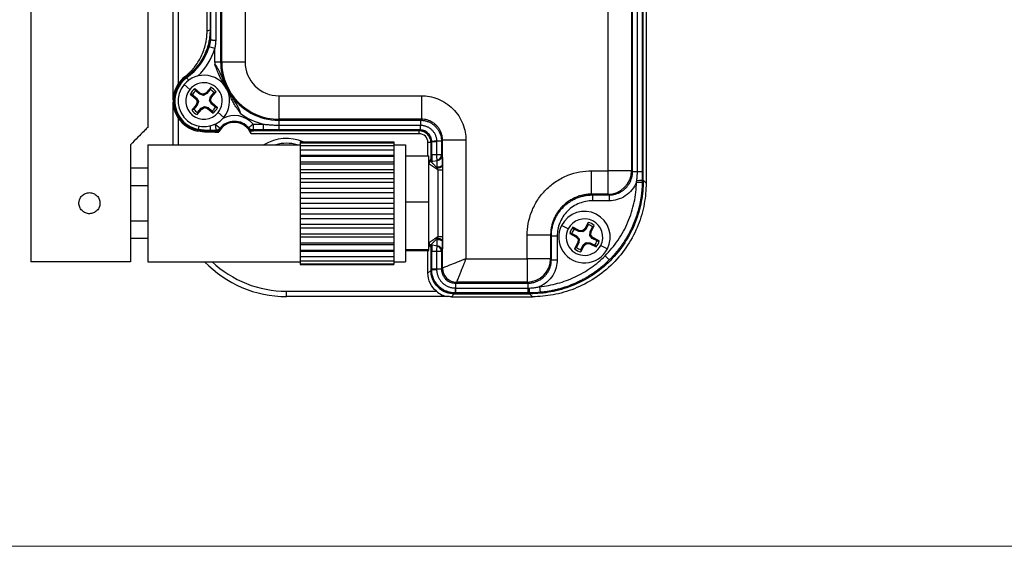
# Model space of a CAD drawing. Header units: millimetres. Extents: x 0 to 415, y 0 to 292.
# Tile 8 of 11: x 246 to 330, y 5 to 50. Entities that reach past the tile are written whole.
import ezdxf

# ---------------------------------------------------------------- set-up
doc = ezdxf.new("R2010")
doc.units = ezdxf.units.MM

msp = doc.modelspace()

# ---------------------------------------------------------------- linework, layer by layer
at = {"color": 7, "linetype": 'Continuous', "lineweight": 25}
for p, q in [((258.686, 43.159), (258.686, 72.066)), ((259.136, 72.066), (259.136, 44.534)), ((262.751, 61.713), (262.751, 46.39)), ((262.839, 46.39), (262.839, 61.713)), ((264.838, 61.713), (264.838, 46.39)), ((299.098, 61.467), (299.098, 36.038)), ((298.845, 36.219), (298.845, 61.215)), ((261.593, 49.058), (261.593, 59.274)), ((261.846, 59.088), (261.846, 48.275)), ((261.917, 48.269), (261.917, 59.433)), ((262.334, 59.441), (262.334, 48.223)), ((295.853, 37.097), (295.853, 58.916)), ((297.852, 58.916), (297.852, 37.097)), ((297.94, 37.031), (297.94, 58.982)), ((298.357, 37.031), (298.357, 58.982)), ((298.774, 58.982), (298.774, 37.031)), ((246.543, 54.328), (246.543, 29.328)), ((256.543, 54.328), (256.543, 40.828)), ((262.251, 47.549), (261.774, 47.697)), ((262.251, 46.39), (262.251, 47.549)), ((262.751, 46.39), (262.251, 46.39)), ((262.751, 46.39), (262.839, 46.39)), ((264.838, 46.39), (262.839, 46.39)), ((260.121, 44.059), (259.628, 44.467)), ((261.006, 43.716), (260.539, 44.102)), ((260.962, 43.635), (260.61, 43.927)), ((261.513, 43.764), (261.269, 43.635)), ((261.899, 44.231), (261.513, 43.764)), ((261.571, 43.693), (261.513, 43.764)), ((261.862, 44.046), (261.571, 43.693)), ((261.893, 43.427), (262.185, 43.779)), ((261.974, 43.383), (262.36, 43.85)), ((263.231, 44.299), (263.219, 44.317)), ((263.438, 43.897), (263.429, 43.916)), ((258.773, 43.066), (258.685, 43.066)), ((258.686, 39.328), (258.686, 42.972)), ((260.158, 43.641), (260.625, 43.255)), ((260.343, 43.605), (260.696, 43.313)), ((260.696, 43.313), (260.625, 43.255)), ((260.625, 43.255), (260.754, 43.011)), ((260.754, 43.011), (260.673, 42.748)), ((260.696, 43.313), (260.851, 43.021)), ((260.851, 43.021), (260.754, 43.011)), ((260.851, 43.021), (260.754, 42.704)), ((260.962, 43.635), (261.006, 43.716)), ((261.279, 43.538), (260.962, 43.635)), ((261.269, 43.635), (261.006, 43.716)), ((261.279, 43.538), (261.269, 43.635)), ((261.571, 43.693), (261.279, 43.538)), ((261.796, 43.11), (261.893, 43.427)), ((261.796, 43.11), (261.893, 43.12)), ((261.951, 42.818), (261.796, 43.11)), ((261.893, 43.427), (261.974, 43.383)), ((261.893, 43.12), (261.974, 43.383)), ((262.022, 42.876), (261.893, 43.12)), ((267.721, 43.507), (279.908, 43.507)), ((267.721, 43.507), (267.721, 41.508)), ((279.908, 43.507), (279.908, 41.508)), ((260.673, 42.748), (260.287, 42.281)), ((260.754, 42.704), (260.462, 42.352)), ((260.754, 42.704), (260.673, 42.748)), ((260.748, 41.9), (261.134, 42.367)), ((260.784, 42.085), (261.076, 42.438)), ((261.076, 42.438), (261.368, 42.593)), ((261.076, 42.438), (261.134, 42.367)), ((261.134, 42.367), (261.378, 42.496)), ((261.368, 42.593), (261.378, 42.496)), ((261.368, 42.593), (261.685, 42.496)), ((261.378, 42.496), (261.641, 42.415)), ((261.685, 42.496), (261.641, 42.415)), ((261.641, 42.415), (262.108, 42.029)), ((261.685, 42.496), (262.037, 42.204)), ((261.951, 42.818), (262.022, 42.876)), ((262.304, 42.526), (261.951, 42.818)), ((262.489, 42.49), (262.022, 42.876)), ((262.526, 42.072), (263.019, 41.664)), ((259.136, 41.597), (259.136, 39.328)), ((279.908, 41.508), (267.721, 41.508)), ((267.721, 41.42), (267.721, 41.508)), ((267.721, 41.42), (279.82, 41.42)), ((267.721, 41.42), (267.721, 41.003)), ((279.82, 41.42), (279.908, 41.508)), ((279.82, 41.42), (279.82, 41.003)), ((260.807, 40.482), (260.823, 40.565)), ((260.823, 40.565), (260.837, 40.634)), ((260.892, 40.908), (260.837, 40.634)), ((261.846, 40.929), (261.846, 40.548)), ((261.846, 40.548), (261.846, 40.478)), ((262.129, 41.052), (262.314, 41.058)), ((262.274, 40.402), (262.271, 40.486)), ((262.314, 41.058), (262.384, 41.138)), ((262.532, 40.496), (262.601, 40.611)), ((265.234, 40.653), (265.321, 40.516)), ((265.321, 40.516), (265.55, 40.516)), ((265.527, 41.086), (266.387, 41.086)), ((266.387, 40.586), (265.527, 40.586)), ((279.715, 40.515), (265.571, 40.515)), ((266.387, 41.086), (266.387, 40.586)), ((267.721, 41.003), (279.786, 41.003)), ((267.721, 41.003), (267.721, 40.586)), ((279.786, 40.586), (267.721, 40.586)), ((279.714, 40.262), (279.714, 40.515)), ((279.715, 40.515), (279.786, 40.586)), ((279.786, 41.003), (279.786, 40.586)), ((279.714, 40.262), (265.348, 40.262)), ((269.543, 39.578), (269.543, 39.498)), ((269.543, 39.578), (277.543, 39.578)), ((277.543, 39.578), (277.543, 39.498)), ((280.785, 39.587), (280.714, 39.516)), ((281.202, 39.587), (280.785, 39.587)), ((280.785, 38.464), (280.785, 39.587)), ((281.619, 39.621), (281.202, 39.621)), ((281.202, 39.587), (281.202, 38.464)), ((281.706, 39.709), (281.619, 39.621)), ((281.619, 39.621), (281.619, 38.464)), ((283.705, 39.709), (281.706, 39.709)), ((281.706, 37.633), (281.706, 39.709)), ((283.705, 39.709), (283.705, 29.581)), ((255.043, 39.328), (255.043, 29.328)), ((256.543, 39.328), (256.543, 29.328)), ((256.543, 39.328), (269.543, 39.328)), ((269.543, 39.498), (269.543, 39.262)), ((269.543, 39.498), (277.543, 39.498)), ((269.543, 39.262), (269.543, 38.875)), ((269.543, 39.262), (277.543, 39.262)), ((269.543, 38.875), (277.543, 38.875)), ((269.543, 38.875), (269.543, 38.424)), ((277.543, 39.498), (277.543, 39.262)), ((277.543, 39.328), (278.543, 39.328)), ((277.543, 39.262), (277.543, 38.875)), ((277.543, 38.875), (277.543, 38.424)), ((278.543, 39.328), (278.543, 29.328)), ((280.46, 38.379), (280.46, 39.516)), ((280.714, 39.516), (280.46, 39.516)), ((280.714, 39.516), (280.714, 38.12)), ((280.714, 39.516), (280.714, 37.895)), ((269.543, 38.424), (277.543, 38.424)), ((269.543, 38.424), (269.543, 38.35)), ((269.543, 38.35), (269.543, 37.864)), ((269.543, 38.35), (277.543, 38.35)), ((269.543, 37.864), (277.543, 37.864)), ((269.543, 37.864), (269.543, 37.703)), ((277.543, 38.424), (277.543, 38.35)), ((277.543, 38.35), (277.543, 37.864)), ((277.543, 37.864), (277.543, 37.703)), ((278.543, 38.379), (280.543, 38.379)), ((280.543, 34.432), (280.543, 38.379)), ((280.709, 37.894), (281.246, 37.989)), ((281.202, 38.464), (280.785, 38.464)), ((281.619, 38.464), (281.202, 38.464)), ((281.375, 38.03), (281.248, 37.989)), ((281.355, 38.021), (281.365, 38.025)), ((281.619, 38.464), (281.659, 38.481)), ((256.543, 37.328), (255.043, 37.328)), ((269.543, 37.703), (269.543, 37.196)), ((269.543, 37.703), (277.543, 37.703)), ((269.543, 37.196), (277.543, 37.196)), ((269.543, 37.196), (269.543, 36.953)), ((277.543, 37.703), (277.543, 37.196)), ((277.543, 37.196), (277.543, 36.953)), ((280.544, 30.96), (280.544, 37.697)), ((281.323, 37.173), (281.712, 37.173)), ((281.323, 31.483), (281.323, 37.173)), ((281.712, 37.173), (281.712, 31.483)), ((294.44, 37.097), (295.853, 37.097)), ((294.44, 35.098), (294.44, 37.097)), ((295.853, 35.098), (295.853, 37.097)), ((297.852, 37.097), (295.853, 37.097)), ((297.852, 37.097), (297.94, 37.031)), ((297.94, 37.031), (298.357, 37.031)), ((269.543, 36.953), (269.543, 36.441)), ((269.543, 36.953), (277.543, 36.953)), ((269.543, 36.441), (277.543, 36.441)), ((269.543, 36.441), (269.543, 36.124)), ((277.543, 36.953), (277.543, 36.441)), ((277.543, 36.441), (277.543, 36.124)), ((298.774, 36.29), (298.845, 36.219)), ((298.845, 36.291), (299.098, 36.038)), ((255.043, 35.828), (256.543, 35.828)), ((269.543, 36.124), (269.543, 35.622)), ((269.543, 36.124), (277.543, 36.124)), ((269.543, 35.622), (269.543, 35.24)), ((269.543, 35.622), (277.543, 35.622)), ((277.543, 36.124), (277.543, 35.622)), ((277.543, 35.622), (277.543, 35.24)), ((298.273, 36.134), (298.773, 36.125)), ((269.543, 35.24), (277.543, 35.24)), ((269.543, 35.24), (269.543, 34.764)), ((269.543, 34.764), (277.543, 34.764)), ((269.543, 34.764), (269.543, 34.328)), ((277.543, 35.24), (277.543, 34.764)), ((277.543, 34.764), (277.543, 34.328)), ((295.853, 35.098), (294.44, 35.098)), ((294.44, 35.098), (294.505, 35.032)), ((294.505, 35.032), (295.94, 35.032)), ((294.505, 35.032), (294.505, 34.533)), ((295.94, 34.533), (294.505, 34.533)), ((295.94, 35.032), (295.853, 35.098)), ((295.94, 35.032), (295.94, 34.533)), ((269.543, 34.328), (277.543, 34.328)), ((269.543, 34.328), (269.543, 33.892)), ((269.543, 33.892), (277.543, 33.892)), ((269.543, 33.892), (269.543, 33.417)), ((277.543, 34.328), (277.543, 33.892)), ((277.543, 33.892), (277.543, 33.417)), ((278.543, 34.432), (280.543, 34.432)), ((280.543, 30.381), (280.543, 34.432)), ((255.043, 32.828), (256.543, 32.828)), ((269.543, 33.417), (269.543, 33.034)), ((269.543, 33.417), (277.543, 33.417)), ((269.543, 33.034), (277.543, 33.034)), ((269.543, 33.034), (269.543, 32.533)), ((277.543, 33.417), (277.543, 33.034)), ((277.543, 33.034), (277.543, 32.533)), ((269.543, 32.533), (277.543, 32.533)), ((269.543, 32.533), (269.543, 32.215)), ((269.543, 32.215), (277.543, 32.215)), ((269.543, 32.215), (269.543, 31.703)), ((277.543, 32.533), (277.543, 32.215)), ((277.543, 32.215), (277.543, 31.703)), ((292.444, 32.138), (291.874, 32.43)), ((293.382, 31.993), (292.843, 32.269)), ((293.357, 31.905), (292.95, 32.114)), ((293.357, 31.905), (293.382, 31.993)), ((293.657, 31.971), (293.382, 31.993)), ((293.867, 32.15), (293.657, 31.971)), ((293.687, 31.878), (293.657, 31.971)), ((293.939, 32.093), (293.687, 31.878)), ((294.143, 32.689), (293.867, 32.15)), ((293.939, 32.093), (293.867, 32.15)), ((294.148, 32.5), (293.939, 32.093)), ((294.311, 31.902), (294.52, 32.309)), ((294.399, 31.877), (294.675, 32.416)), ((255.043, 31.328), (256.543, 31.328)), ((269.543, 31.703), (269.543, 31.46)), ((269.543, 31.703), (277.543, 31.703)), ((269.543, 31.46), (277.543, 31.46)), ((269.543, 31.46), (269.543, 30.954)), ((277.543, 31.703), (277.543, 31.46)), ((277.543, 31.46), (277.543, 30.954)), ((281.323, 31.483), (281.712, 31.483)), ((288.942, 29.581), (288.942, 31.599)), ((290.941, 31.599), (288.942, 31.599)), ((290.941, 31.599), (290.941, 29.581)), ((291.007, 31.534), (290.941, 31.599)), ((291.007, 29.494), (291.007, 31.534)), ((291.007, 31.534), (291.506, 31.534)), ((291.506, 31.534), (291.506, 29.494)), ((292.57, 31.737), (293.109, 31.461)), ((292.759, 31.742), (293.166, 31.533)), ((293.166, 31.533), (293.109, 31.461)), ((293.109, 31.461), (293.288, 31.251)), ((293.166, 31.533), (293.381, 31.281)), ((293.288, 31.251), (293.266, 30.976)), ((293.381, 31.281), (293.288, 31.251)), ((293.381, 31.281), (293.354, 30.951)), ((293.687, 31.878), (293.357, 31.905)), ((294.284, 31.572), (294.311, 31.902)), ((294.284, 31.572), (294.377, 31.602)), ((294.499, 31.32), (294.284, 31.572)), ((294.311, 31.902), (294.399, 31.877)), ((294.377, 31.602), (294.399, 31.877)), ((294.556, 31.392), (294.377, 31.602)), ((294.499, 31.32), (294.556, 31.392)), ((294.906, 31.111), (294.499, 31.32)), ((295.095, 31.116), (294.556, 31.392)), ((269.543, 30.954), (277.543, 30.954)), ((269.543, 30.954), (269.543, 30.793)), ((269.543, 30.793), (277.543, 30.793)), ((269.543, 30.793), (269.543, 30.307)), ((269.543, 30.307), (277.543, 30.307)), ((269.543, 30.307), (269.543, 30.232)), ((277.543, 30.954), (277.543, 30.793)), ((277.543, 30.793), (277.543, 30.307)), ((277.543, 30.307), (277.543, 30.232)), ((278.543, 30.381), (280.543, 30.381)), ((280.543, 30.277), (280.543, 30.381)), ((281.246, 30.668), (280.709, 30.763)), ((280.714, 30.762), (280.714, 28.588)), ((280.714, 30.538), (280.714, 28.589)), ((281.248, 30.668), (281.375, 30.627)), ((281.706, 28.781), (281.706, 31.024)), ((293.266, 30.976), (292.99, 30.437)), ((293.354, 30.951), (293.145, 30.544)), ((293.354, 30.951), (293.266, 30.976)), ((293.517, 30.353), (293.726, 30.76)), ((293.522, 30.164), (293.798, 30.703)), ((293.726, 30.76), (293.978, 30.975)), ((293.726, 30.76), (293.798, 30.703)), ((293.798, 30.703), (294.008, 30.882)), ((293.978, 30.975), (294.008, 30.882)), ((293.978, 30.975), (294.308, 30.948)), ((294.008, 30.882), (294.283, 30.86)), ((294.308, 30.948), (294.283, 30.86)), ((294.283, 30.86), (294.822, 30.584)), ((294.308, 30.948), (294.715, 30.739)), ((295.221, 30.715), (295.79, 30.423)), ((269.543, 30.232), (277.543, 30.232)), ((269.543, 30.232), (269.543, 29.782)), ((269.543, 29.782), (277.543, 29.782)), ((269.543, 29.782), (269.543, 29.395)), ((277.543, 30.232), (277.543, 29.782)), ((277.543, 29.782), (277.543, 29.395)), ((278.543, 30.277), (280.543, 30.277)), ((280.46, 28.335), (280.46, 30.277)), ((281.202, 30.193), (280.785, 30.193)), ((280.785, 28.693), (280.785, 30.193)), ((281.619, 30.193), (281.202, 30.193)), ((281.202, 30.193), (281.202, 28.693)), ((281.619, 30.193), (281.619, 28.693)), ((281.659, 30.176), (281.619, 30.193)), ((283.705, 29.581), (288.942, 29.581)), ((288.942, 29.581), (288.942, 27.582)), ((290.941, 29.581), (288.942, 29.581)), ((290.941, 29.581), (291.007, 29.494)), ((291.007, 29.494), (291.506, 29.494)), ((295.954, 29.48), (295.601, 29.833)), ((255.043, 29.328), (246.543, 29.328)), ((256.543, 29.328), (269.543, 29.328)), ((269.543, 29.395), (277.543, 29.395)), ((269.543, 29.395), (269.543, 29.158)), ((269.543, 29.158), (277.543, 29.158)), ((269.543, 29.158), (269.543, 29.078)), ((269.543, 29.078), (277.543, 29.078)), ((277.543, 29.395), (277.543, 29.158)), ((277.543, 29.328), (278.543, 29.328)), ((277.543, 29.158), (277.543, 29.078)), ((280.714, 28.588), (280.785, 28.659)), ((281.202, 28.693), (280.785, 28.693)), ((281.619, 28.693), (281.202, 28.693)), ((281.619, 28.693), (281.706, 28.781)), ((280.46, 28.335), (280.714, 28.589)), ((282.906, 27.582), (282.818, 27.494)), ((282.818, 27.494), (289.008, 27.494)), ((282.818, 27.494), (282.818, 27.077)), ((282.818, 27.077), (289.008, 27.077)), ((288.942, 27.582), (282.906, 27.582)), ((289.008, 27.494), (288.942, 27.582)), ((289.008, 27.494), (289.008, 27.077)), ((289.008, 27.077), (289.008, 26.66)), ((290, 27.2), (290.047, 26.702)), ((268.374, 26.799), (281.179, 26.799)), ((268.374, 26.349), (268.374, 26.799)), ((282.123, 26.349), (268.374, 26.349)), ((282.712, 26.589), (282.459, 26.336)), ((282.459, 26.336), (289.396, 26.336)), ((282.784, 26.66), (282.713, 26.589)), ((282.713, 26.589), (289.215, 26.589)), ((289.008, 26.66), (282.818, 26.66)), ((289.396, 26.336), (289.143, 26.589)), ((289.215, 26.589), (289.144, 26.66))]:
    msp.add_line(p, q, dxfattribs=at)
at = {"color": 7, "linetype": 'Continuous', "lineweight": 18}
msp.add_line((5, 5), (415, 5), dxfattribs=at)
at = {"color": 7, "linetype": 'Continuous', "lineweight": 25, "flags": 128}
for points in [[(261.846, 48.275), (261.886, 48.272), (261.917, 48.269)], [(259.81, 45.118), (259.833, 45.086), (259.852, 45.061)], [(280.544, 37.681), (280.543, 37.679), (280.543, 37.661)], [(281.245, 37.418), (281.335, 37.425), (281.421, 37.44), (281.499, 37.461), (281.568, 37.488), (281.625, 37.52), (281.668, 37.556), (281.695, 37.594), (281.706, 37.633)], [(298.357, 37.031), (298.44, 37.031), (298.517, 37.031), (298.588, 37.031), (298.65, 37.031), (298.701, 37.031), (298.739, 37.031), (298.763, 37.031), (298.774, 37.031)], [(281.245, 31.239), (281.335, 31.231), (281.421, 31.217), (281.499, 31.195), (281.568, 31.169), (281.625, 31.137), (281.668, 31.101), (281.695, 31.063), (281.706, 31.024)], [(280.543, 30.996), (280.543, 30.979), (280.544, 30.976)], [(282.818, 27.077), (282.818, 26.994), (282.818, 26.917), (282.818, 26.846), (282.818, 26.784), (282.818, 26.733), (282.818, 26.695), (282.818, 26.671), (282.818, 26.66)]]:
    msp.add_lwpolyline(points, dxfattribs=at)
at = {"color": 7, "linetype": 'Continuous', "lineweight": 25}
for centre, radius, start, end in [((256.934, 49.208), 5, 305.11581, 349.2504), ((256.934, 49.208), 5.071, 305.12482, 342.66719), ((256.934, 49.208), 5.57, 314.0416, 342.66719), ((267.721, 46.39), 5.47, 179.99998, 181.97156), ((267.721, 46.39), 4.97, 179.99998, 202.53545), ((267.721, 46.39), 4.882, 179.99998, 269.99998), ((267.721, 46.39), 2.884, 179.99998, 269.99998), ((261.323, 43.066), 2.55, 126.37138, 180), ((261.323, 43.066), 2.55, 126.39785, 258.6922), ((261.323, 43.066), 2.479, 126.4159, 258.6922), ((261.323, 43.066), 2.635, 128.29571, 146.12006), ((261.323, 43.066), 2.2, 320.42438, 140.42438), ((261.323, 43.066), 1.56, 320.42438, 140.42438), ((261.323, 43.066), 2.2, 140.42438, 320.42438), ((261.323, 43.066), 1.56, 140.42438, 320.42438), ((261.323, 43.066), 1.3, 127.12784, 153.72092), ((261.323, 43.066), 1.119, 129.65625, 151.1925), ((261.323, 43.066), 1.119, 39.65625, 61.1925), ((261.323, 43.066), 1.3, 37.12784, 63.72092), ((264.027, 44.851), 0.968, 202.17101, 213.43671), ((264.338, 44.252), 0.968, 201.48167, 212.74736), ((261.323, 43.066), 2.55, 180, 258.69231), ((267.721, 46.39), 4.97, 212.38293, 269.99998), ((261.323, 43.066), 1.3, 217.12784, 243.72092), ((261.323, 43.066), 1.119, 219.65625, 241.1925), ((261.323, 43.066), 1.119, 309.65625, 331.1925), ((261.323, 43.066), 1.3, 307.12784, 333.72092), ((261.323, 43.066), 2.635, 213.87994, 258.69231), ((263.932, 39.726), 1.513, 20.73732, 152.98057), ((263.932, 39.726), 1.585, 38.21183, 142.80139), ((263.932, 39.726), 1.596, 40.45817, 140.52674), ((263.932, 39.726), 2.096, 40.45817, 118.34822), ((267.721, 46.39), 5.47, 232.94682, 255.88247), ((267.849, 43.784), 6.252, 211.72685, 212.62201), ((279.714, 39.516), 1, 0, 90), ((251.934, 41.556), 27.892, 358.00731, 358.86406), ((268.385, 36.051), 3.804, 67.98471, 120.52968), ((279.714, 39.516), 0.746, 0, 90), ((281.755, 11.736), 27.891, 91.13588, 91.99266), ((268.385, 36.051), 3.4, 74.52638, 105.47362), ((280.744, 37.697), 0.2, 100.00035, 179.99998), ((304.464, 38.443), 23.679, 179.94945, 181.29359), ((285.887, 38.358), 4.686, 178.70197, 184.58268), ((281.172, 38.461), 0.497, 279.5715, 359.11709), ((281.119, 38.463), 0.5, 295.78802, 0.04207), ((281.159, 38.481), 0.5, 294.37907, 0.04098), ((281.316, 37.843), 0.508, 261.40075, 320.45416), ((295.851, 37.099), 2.001, 270.0689, 359.94633), ((298.403, 44.609), 8.327, 269.27971, 272.55362), ((293.832, 31.427), 2.2, 332.87353, 152.87353), ((293.832, 31.427), 1.56, 332.87353, 152.87353), ((293.832, 31.427), 2.2, 152.87353, 332.87353), ((293.832, 31.427), 1.56, 152.87353, 332.87353), ((293.832, 31.427), 1.3, 139.57699, 166.17007), ((293.832, 31.427), 1.119, 142.1054, 163.64166), ((293.832, 31.427), 1.3, 49.57699, 76.17007), ((293.832, 31.427), 1.119, 52.1054, 73.64166), ((281.316, 30.814), 0.508, 39.54579, 98.5992), ((280.744, 30.96), 0.2, 179.99998, 259.9996), ((304.464, 30.214), 23.679, 178.70626, 180.05051), ((286.878, 30.271), 5.676, 175.92966, 180.78431), ((281.159, 30.176), 0.5, 359.95343, 80.00707), ((281.172, 30.196), 0.497, 0.88286, 80.42845), ((281.119, 30.193), 0.5, 359.95785, 64.3996), ((293.832, 31.427), 1.3, 229.57699, 256.17007), ((293.832, 31.427), 1.119, 232.1054, 253.64166), ((293.832, 31.427), 1.119, 322.1054, 343.64166), ((293.832, 31.427), 1.3, 319.57699, 346.17007), ((288.94, 29.583), 2.001, 270.05362, 359.93106), ((268.374, 36.038), 9.688, 223.82892, 270), ((268.374, 36.038), 9.238, 226.57235, 270), ((281.119, 56.827), 28.169, 269.32015, 270.16847), ((282.907, 28.783), 1.201, 180.08167, 269.91828), ((310.951, 26.995), 28.169, 179.83148, 180.6798), ((277.977, 26.996), 11.171, 358.27908, 0.42825)]:
    msp.add_arc(centre, radius, start, end, dxfattribs=at)
for points, knots in [([(259.691, 45.133), (259.749, 45.181), (259.866, 45.275), (260.032, 45.427), (260.192, 45.585), (260.344, 45.75), (260.562, 46.009), (260.826, 46.377), (261.1, 46.87), (261.318, 47.391), (261.458, 47.873), (261.54, 48.305), (261.585, 48.68), (261.59, 48.932), (261.593, 49.058)], [0, 0, 0, 0, 0.04994, 0.099755, 0.149549, 0.19942, 0.249472, 0.374369, 0.499621, 0.624131, 0.748997, 0.832667, 0.916175, 1, 1, 1, 1]), ([(261.847, 49.145), (261.846, 49.08), (261.845, 48.949), (261.833, 48.753), (261.814, 48.559), (261.787, 48.365), (261.752, 48.171), (261.683, 47.854), (261.551, 47.418), (261.318, 46.883), (261.024, 46.377), (260.711, 45.96), (260.404, 45.625), (260.12, 45.357), (259.914, 45.198), (259.811, 45.119)], [0, 0, 0, 0, 0.041959, 0.083809, 0.125615, 0.16744, 0.20935, 0.251409, 0.375718, 0.500378, 0.625126, 0.750224, 0.833489, 0.916578, 1, 1, 1, 1]), ([(262.334, 48.223), (262.312, 48.225), (262.257, 48.23), (262.174, 48.239), (262.098, 48.246), (262.028, 48.254), (261.97, 48.261), (261.928, 48.266), (261.921, 48.268), (261.917, 48.269)], [0, 0, 0, 0, 0.099553, 0.249333, 0.393047, 0.500097, 0.679655, 0.84739, 1, 1, 1, 1]), ([(262.334, 48.223), (262.323, 48.11), (262.301, 47.884), (262.268, 47.66), (262.251, 47.549)], [0, 0, 0, 0, 0.5026895, 1, 1, 1, 1]), ([(262.255, 46.202), (262.272, 46.185), (262.309, 46.148), (262.36, 46.083), (262.413, 46.008), (262.466, 45.923), (262.519, 45.828), (262.573, 45.723), (262.629, 45.608), (262.686, 45.484), (262.751, 45.338), (262.834, 45.144), (262.914, 44.96), (262.981, 44.81), (263.021, 44.722), (263.054, 44.648), (263.083, 44.587), (263.105, 44.54), (263.121, 44.506), (263.128, 44.491), (263.131, 44.485)], [0, 0, 0, 0, 0.036875, 0.078155, 0.124041, 0.174649, 0.230045, 0.290264, 0.355326, 0.425244, 0.500031, 0.60229, 0.750023, 0.811043, 0.857336, 0.901467, 0.937623, 0.965917, 0.986543, 1, 1, 1, 1]), ([(263.044, 44.558), (262.995, 44.624), (262.875, 44.786), (262.718, 45.072), (262.575, 45.377), (262.448, 45.695), (262.349, 45.962), (262.279, 46.14), (262.255, 46.202)], [0, 0, 0, 0, 0.133978, 0.331271, 0.531897, 0.686876, 0.891089, 1, 1, 1, 1]), ([(260.031, 44.814), (259.999, 44.857), (259.935, 44.947), (259.869, 45.038), (259.857, 45.053), (259.852, 45.061)], [0, 0, 0, 0, 0.322847, 0.661423, 1, 1, 1, 1]), ([(259.136, 44.534), (259.001, 44.335), (258.891, 44.112), (258.738, 43.645), (258.695, 43.4), (258.686, 43.159)], [0, 0, 0, 0, 0.5, 0.5, 1, 1, 1, 1]), ([(263.04, 44.555), (263.046, 44.549), (263.093, 44.501), (263.137, 44.435), (263.189, 44.364), (263.201, 44.346), (263.206, 44.337)], [0, 0, 0, 0, 0.067672, 0.540067, 0.771464, 1, 1, 1, 1]), ([(263.131, 44.485), (263.141, 44.468), (263.16, 44.437), (263.191, 44.385), (263.221, 44.332), (263.25, 44.28), (263.279, 44.227), (263.309, 44.173), (263.344, 44.106), (263.38, 44.035), (263.41, 43.974), (263.44, 43.912), (263.469, 43.85), (263.498, 43.787), (263.515, 43.749), (263.524, 43.728)], [0, 0, 0, 0, 0.120909, 0.224211, 0.310171, 0.379254, 0.432372, 0.47157, 0.501851, 0.537829, 0.587792, 0.657424, 0.748812, 0.862853, 1, 1, 1, 1]), ([(263.405, 43.974), (263.401, 43.983), (263.394, 44), (263.377, 44.038), (263.358, 44.077), (263.348, 44.095), (263.344, 44.105), (263.34, 44.112), (263.337, 44.118), (263.332, 44.128), (263.322, 44.146), (263.301, 44.185), (263.28, 44.222), (263.269, 44.237), (263.264, 44.245)], [0, 0, 0, 0, 0.214401, 0.408033, 0.464176, 0.483911, 0.492351, 0.500262, 0.50809, 0.516277, 0.535226, 0.589769, 0.782621, 1, 1, 1, 1]), ([(263.446, 43.875), (263.45, 43.865), (263.466, 43.823), (263.51, 43.716), (263.527, 43.622), (263.529, 43.614)], [0, 0, 0, 0, 0.228962, 0.932652, 1, 1, 1, 1]), ([(258.686, 42.972), (258.695, 42.731), (258.738, 42.486), (258.891, 42.019), (259.001, 41.796), (259.136, 41.597)], [0, 0, 0, 0, 0.5, 0.5, 1, 1, 1, 1]), ([(263.524, 43.728), (263.526, 43.724), (263.532, 43.714), (263.545, 43.691), (263.563, 43.659), (263.587, 43.619), (263.616, 43.569), (263.652, 43.506), (263.7, 43.425), (263.787, 43.281), (263.893, 43.107), (264.015, 42.908), (264.119, 42.734), (264.215, 42.565), (264.295, 42.41), (264.356, 42.27), (264.402, 42.144), (264.418, 42.062), (264.425, 42.025)], [0, 0, 0, 0, 0.010483, 0.025606, 0.045724, 0.070989, 0.101484, 0.137263, 0.184614, 0.250061, 0.3978, 0.500172, 0.610484, 0.709861, 0.798347, 0.876023, 0.943086, 1, 1, 1, 1]), ([(264.425, 42.025), (264.401, 42.062), (264.328, 42.172), (264.204, 42.354), (264.067, 42.558), (263.943, 42.751), (263.797, 42.999), (263.647, 43.283), (263.568, 43.519), (263.535, 43.616)], [0, 0, 0, 0, 0.072112, 0.217398, 0.360397, 0.475174, 0.593144, 0.831797, 1, 1, 1, 1]), ([(279.908, 43.507), (280.355, 43.507), (280.838, 43.425), (281.773, 43.055), (282.222, 42.765), (282.964, 42.024), (283.254, 41.575), (283.624, 40.64), (283.705, 40.157), (283.705, 39.709)], [0, 0, 0, 0, 0.25, 0.25, 0.5, 0.5, 0.75, 0.75, 1, 1, 1, 1]), ([(279.82, 41.42), (279.865, 41.419), (279.954, 41.417), (280.087, 41.402), (280.217, 41.377), (280.344, 41.344), (280.466, 41.301), (280.585, 41.251), (280.698, 41.193), (280.806, 41.128), (280.907, 41.056), (281.003, 40.978), (281.118, 40.871), (281.245, 40.727), (281.374, 40.537), (281.48, 40.328), (281.558, 40.103), (281.609, 39.866), (281.615, 39.703), (281.619, 39.621)], [0, 0, 0, 0, 0.04773, 0.095006, 0.141829, 0.188199, 0.234117, 0.279582, 0.324594, 0.369155, 0.413263, 0.45692, 0.500126, 0.57963, 0.660655, 0.743204, 0.827276, 0.912875, 1, 1, 1, 1]), ([(281.706, 39.709), (281.705, 39.754), (281.704, 39.844), (281.688, 39.977), (281.664, 40.107), (281.631, 40.234), (281.589, 40.356), (281.538, 40.475), (281.48, 40.588), (281.415, 40.696), (281.343, 40.798), (281.265, 40.893), (281.158, 41.008), (281.014, 41.135), (280.824, 41.264), (280.615, 41.37), (280.39, 41.448), (280.153, 41.498), (279.99, 41.505), (279.908, 41.508)], [0, 0, 0, 0, 0.047794, 0.095116, 0.141969, 0.188355, 0.234274, 0.27973, 0.324724, 0.369259, 0.413336, 0.456958, 0.500126, 0.579564, 0.660534, 0.74305, 0.827125, 0.912771, 1, 1, 1, 1]), ([(256.543, 40.828), (256.543, 40.828), (256.511, 40.797), (256.381, 40.667), (256.283, 40.568), (256.022, 40.308), (255.861, 40.146), (255.486, 39.772), (255.273, 39.559), (255.043, 39.328)], [0, 0, 0, 0, 0.25, 0.25, 0.5, 0.5, 0.75, 0.75, 1, 1, 1, 1]), ([(262.67, 40.684), (262.654, 40.665), (262.623, 40.628), (262.565, 40.581), (262.492, 40.535), (262.399, 40.497), (262.325, 40.49), (262.288, 40.486)], [0, 0, 0, 0, 0.164537, 0.330067, 0.50018, 0.749076, 1, 1, 1, 1]), ([(262.307, 40.488), (262.344, 40.489), (262.419, 40.492), (262.494, 40.495), (262.532, 40.496)], [0, 0, 0, 0, 0.488969, 1, 1, 1, 1]), ([(262.314, 41.058), (262.415, 40.975), (262.515, 40.893), (262.658, 40.775), (262.7, 40.741), (262.7, 40.74)], [0, 0, 0, 0, 0.5, 0.5, 1, 1, 1, 1]), ([(262.314, 41.058), (262.319, 40.93), (262.324, 40.803), (262.33, 40.619), (262.332, 40.563), (262.332, 40.559)], [0, 0, 0, 0, 0.5, 0.5, 1, 1, 1, 1]), ([(262.7, 40.74), (262.657, 40.687), (262.6, 40.642), (262.472, 40.578), (262.401, 40.561), (262.332, 40.559)], [0, 0, 0, 0, 0.5, 0.5, 1, 1, 1, 1]), ([(265.527, 41.086), (265.427, 41.001), (265.329, 40.917), (265.188, 40.797), (265.147, 40.762), (265.146, 40.761)], [0, 0, 0, 0, 0.5, 0.5, 1, 1, 1, 1]), ([(265.527, 40.586), (265.457, 40.586), (265.384, 40.601), (265.251, 40.662), (265.191, 40.708), (265.146, 40.761)], [0, 0, 0, 0, 0.5, 0.5, 1, 1, 1, 1]), ([(265.571, 40.515), (265.552, 40.516), (265.515, 40.517), (265.46, 40.527), (265.405, 40.543), (265.335, 40.572), (265.253, 40.622), (265.203, 40.678), (265.178, 40.706)], [0, 0, 0, 0, 0.123282, 0.246694, 0.371842, 0.500266, 0.74936, 1, 1, 1, 1]), ([(265.527, 41.086), (265.527, 40.958), (265.527, 40.83), (265.527, 40.646), (265.527, 40.59), (265.527, 40.586)], [0, 0, 0, 0, 0.5, 0.5, 1, 1, 1, 1]), ([(266.387, 41.086), (266.498, 41.073), (266.718, 41.048), (267.051, 41.023), (267.385, 41.006), (267.609, 41.004), (267.721, 41.003)], [0, 0, 0, 0, 0.249165, 0.498417, 0.748458, 1, 1, 1, 1]), ([(280.714, 39.516), (280.714, 39.634), (280.693, 39.761), (280.595, 40.007), (280.519, 40.125), (280.324, 40.32), (280.206, 40.397), (279.96, 40.494), (279.832, 40.515), (279.715, 40.515)], [0, 0, 0, 0, 0.25, 0.25, 0.5, 0.5, 0.75, 0.75, 1, 1, 1, 1]), ([(280.785, 39.61), (280.783, 39.643), (280.78, 39.709), (280.762, 39.807), (280.736, 39.901), (280.702, 39.99), (280.66, 40.075), (280.611, 40.154), (280.555, 40.228), (280.473, 40.317), (280.354, 40.416), (280.189, 40.508), (280.005, 40.57), (279.875, 40.581), (279.808, 40.586)], [0, 0, 0, 0, 0.065639, 0.130385, 0.194242, 0.25721, 0.319292, 0.380489, 0.440804, 0.500238, 0.619861, 0.743019, 0.869727, 1, 1, 1, 1]), ([(279.82, 41.003), (279.86, 41.002), (279.94, 40.999), (280.06, 40.981), (280.177, 40.954), (280.292, 40.917), (280.402, 40.87), (280.509, 40.814), (280.61, 40.749), (280.705, 40.676), (280.794, 40.595), (280.875, 40.506), (280.948, 40.411), (281.013, 40.31), (281.069, 40.204), (281.116, 40.093), (281.153, 39.978), (281.18, 39.861), (281.197, 39.742), (281.2, 39.661), (281.202, 39.621)], [0, 0, 0, 0, 0.055728, 0.111392, 0.167003, 0.222567, 0.278098, 0.333599, 0.389079, 0.444544, 0.5, 0.555456, 0.610921, 0.666401, 0.721902, 0.777433, 0.832997, 0.888608, 0.944272, 1, 1, 1, 1]), ([(280.543, 37.691), (280.545, 37.73), (280.55, 37.769), (280.566, 37.846), (280.578, 37.884), (280.607, 37.957), (280.625, 37.992), (280.666, 38.059), (280.689, 38.091), (280.714, 38.12)], [0, 0, 0, 0, 0.25, 0.25, 0.5, 0.5, 0.75, 0.75, 1, 1, 1, 1]), ([(280.714, 38.12), (280.71, 38.059), (280.704, 37.966), (280.652, 37.891), (280.634, 37.864)], [0, 0, 0, 0, 0.652868, 1, 1, 1, 1]), ([(280.709, 37.894), (280.709, 37.893), (280.711, 37.892), (280.72, 37.883), (280.735, 37.867), (280.756, 37.846), (280.782, 37.818), (280.815, 37.783), (280.868, 37.728), (280.954, 37.64), (281.083, 37.505), (281.186, 37.398), (281.24, 37.341)], [0, 0, 0, 0, 0.064661, 0.130126, 0.196599, 0.264272, 0.33333, 0.403944, 0.476277, 0.630531, 0.804868, 1, 1, 1, 1]), ([(281.245, 37.418), (281.246, 37.447), (281.25, 37.505), (281.254, 37.584), (281.257, 37.657), (281.259, 37.722), (281.261, 37.795), (281.261, 37.868), (281.26, 37.934), (281.257, 37.958), (281.255, 37.97)], [0, 0, 0, 0, 0.106372, 0.209846, 0.310455, 0.408231, 0.503212, 0.671202, 0.836711, 1, 1, 1, 1]), ([(281.67, 38.453), (281.677, 38.41), (281.685, 38.313), (281.698, 38.025), (281.703, 37.835), (281.706, 37.633)], [0, 0, 0, 0, 0.5, 0.5, 1, 1, 1, 1]), ([(281.323, 37.173), (281.292, 37.194), (281.231, 37.236), (281.143, 37.294), (281.062, 37.348), (280.988, 37.397), (280.922, 37.442), (280.862, 37.482), (280.809, 37.518), (280.741, 37.565), (280.664, 37.616), (280.595, 37.662), (280.552, 37.691), (280.546, 37.695), (280.544, 37.697)], [0, 0, 0, 0, 0.0791496, 0.1544574, 0.225944, 0.2936335, 0.3575543, 0.4177403, 0.474232, 0.5270785, 0.6531321, 0.7732123, 0.88842, 1, 1, 1, 1]), ([(281.323, 37.173), (281.311, 37.198), (281.284, 37.256), (281.256, 37.31), (281.24, 37.341)], [0, 0, 0, 0, 0.432111, 1, 1, 1, 1]), ([(281.708, 37.52), (281.709, 37.492), (281.71, 37.435), (281.711, 37.349), (281.712, 37.261), (281.712, 37.203), (281.712, 37.173)], [0, 0, 0, 0, 0.250404, 0.499612, 0.749015, 1, 1, 1, 1]), ([(288.942, 31.599), (288.942, 32.247), (289.06, 32.946), (289.462, 33.961), (289.633, 34.293), (290.044, 34.922), (290.284, 35.218), (290.821, 35.755), (291.117, 35.995), (291.746, 36.406), (292.078, 36.577), (293.093, 36.979), (293.792, 37.097), (294.44, 37.097)], [0, 0, 0, 0, 0.25, 0.25, 0.375, 0.375, 0.5, 0.5, 0.625, 0.625, 0.75, 0.75, 1, 1, 1, 1]), ([(295.94, 35.032), (295.987, 35.033), (296.08, 35.035), (296.218, 35.05), (296.353, 35.074), (296.484, 35.106), (296.611, 35.146), (296.734, 35.195), (296.852, 35.25), (296.964, 35.312), (297.071, 35.38), (297.172, 35.454), (297.267, 35.533), (297.388, 35.647), (297.527, 35.806), (297.672, 36.019), (297.789, 36.252), (297.874, 36.502), (297.93, 36.763), (297.936, 36.941), (297.94, 37.031)], [0, 0, 0, 0, 0.04469, 0.088832, 0.132426, 0.175473, 0.217974, 0.259928, 0.301337, 0.342199, 0.382516, 0.422289, 0.461517, 0.5002, 0.581138, 0.663015, 0.745837, 0.829605, 0.914325, 1, 1, 1, 1]), ([(298.298, 36.282), (298.307, 36.343), (298.324, 36.465), (298.342, 36.65), (298.354, 36.839), (298.356, 36.967), (298.357, 37.031)], [0, 0, 0, 0, 0.244316, 0.491753, 0.743284, 1, 1, 1, 1]), ([(298.845, 36.219), (298.845, 35.652), (298.794, 35.063), (298.574, 33.87), (298.403, 33.266), (297.934, 32.081), (297.635, 31.499), (296.915, 30.398), (296.495, 29.879), (295.555, 28.939), (295.036, 28.519), (293.935, 27.799), (293.353, 27.5), (292.168, 27.031), (291.564, 26.86), (290.371, 26.64), (289.782, 26.589), (289.215, 26.589)], [0, 0, 0, 0, 0.125, 0.125, 0.25, 0.25, 0.375, 0.375, 0.5, 0.5, 0.625, 0.625, 0.75, 0.75, 0.875, 0.875, 1, 1, 1, 1]), ([(298.273, 36.134), (298.272, 36.138), (298.274, 36.14), (298.275, 36.146), (298.277, 36.156), (298.281, 36.177), (298.289, 36.22), (298.295, 36.258), (298.298, 36.282)], [0, 0, 0, 0, 0.0625, 0.0625, 0.125, 0.25, 0.5, 1, 1, 1, 1]), ([(299.098, 36.038), (299.098, 35.466), (299.047, 34.872), (298.825, 33.671), (298.653, 33.063), (298.18, 31.869), (297.879, 31.283), (297.154, 30.174), (296.73, 29.651), (295.783, 28.704), (295.26, 28.28), (294.151, 27.555), (293.565, 27.253), (292.371, 26.781), (291.763, 26.609), (290.562, 26.387), (289.968, 26.336), (289.396, 26.336)], [0, 0, 0, 0, 0.125, 0.125, 0.25, 0.25, 0.375, 0.375, 0.5, 0.5, 0.625, 0.625, 0.75, 0.75, 0.875, 0.875, 1, 1, 1, 1]), ([(295.601, 29.833), (296.004, 30.236), (296.377, 30.685), (297.034, 31.656), (297.318, 32.178), (297.781, 33.268), (297.958, 33.836), (298.2, 34.983), (298.263, 35.564), (298.273, 36.134)], [0, 0, 0, 0, 0.25, 0.25, 0.5, 0.5, 0.75, 0.75, 1, 1, 1, 1]), ([(298.273, 36.134), (298.183, 35.901), (298.055, 35.674), (297.73, 35.268), (297.534, 35.089), (297.103, 34.804), (296.869, 34.698), (296.399, 34.563), (296.163, 34.533), (295.94, 34.533)], [0, 0, 0, 0, 0.25, 0.25, 0.5, 0.5, 0.75, 0.75, 1, 1, 1, 1]), ([(298.773, 36.125), (298.77, 36.018), (298.764, 35.802), (298.742, 35.48), (298.71, 35.161), (298.667, 34.844), (298.614, 34.53), (298.551, 34.219), (298.478, 33.912), (298.395, 33.609), (298.303, 33.309), (298.202, 33.015), (298.092, 32.724), (297.973, 32.439), (297.845, 32.159), (297.71, 31.885), (297.566, 31.616), (297.414, 31.353), (297.255, 31.096), (297.089, 30.845), (296.916, 30.6), (296.736, 30.362), (296.55, 30.131), (296.357, 29.907), (296.16, 29.689), (296.022, 29.55), (295.954, 29.48)], [0, 0, 0, 0, 0.043765, 0.087346, 0.130745, 0.173961, 0.216994, 0.259845, 0.302513, 0.344998, 0.387301, 0.429421, 0.47136, 0.513116, 0.554689, 0.596081, 0.637291, 0.678318, 0.719164, 0.759828, 0.800311, 0.840611, 0.880731, 0.920668, 0.960425, 1, 1, 1, 1]), ([(250.643, 34.328), (250.643, 34.357), (250.645, 34.414), (250.658, 34.5), (250.679, 34.588), (250.716, 34.691), (250.784, 34.824), (250.931, 35.009), (251.189, 35.181), (251.542, 35.252), (251.896, 35.181), (252.154, 35.009), (252.301, 34.823), (252.383, 34.664), (252.433, 34.504), (252.439, 34.386), (252.443, 34.328)], [0, 0, 0, 0, 0.030035, 0.060964, 0.092793, 0.125531, 0.177884, 0.25079, 0.375392, 0.499959, 0.624623, 0.749448, 0.822367, 0.874776, 0.93917, 1, 1, 1, 1]), ([(294.44, 35.098), (294.376, 35.097), (294.248, 35.095), (294.057, 35.078), (293.869, 35.053), (293.684, 35.017), (293.502, 34.972), (293.324, 34.917), (293.151, 34.854), (292.982, 34.782), (292.819, 34.702), (292.661, 34.614), (292.509, 34.519), (292.363, 34.417), (292.224, 34.309), (292.091, 34.195), (291.928, 34.039), (291.74, 33.834), (291.541, 33.568), (291.365, 33.281), (291.216, 32.974), (291.096, 32.649), (291.008, 32.309), (290.952, 31.957), (290.945, 31.719), (290.941, 31.599)], [0, 0, 0, 0, 0.035056, 0.069866, 0.10443, 0.138748, 0.172819, 0.206646, 0.240226, 0.273562, 0.306653, 0.3395, 0.372102, 0.40446, 0.436574, 0.468445, 0.500072, 0.559552, 0.619888, 0.681084, 0.743139, 0.806057, 0.869839, 0.934486, 1, 1, 1, 1]), ([(291.007, 31.534), (291.008, 31.598), (291.01, 31.726), (291.026, 31.916), (291.052, 32.105), (291.088, 32.29), (291.133, 32.471), (291.188, 32.649), (291.251, 32.823), (291.323, 32.991), (291.403, 33.154), (291.491, 33.312), (291.586, 33.464), (291.688, 33.61), (291.796, 33.749), (291.91, 33.882), (292.066, 34.046), (292.271, 34.233), (292.536, 34.432), (292.824, 34.608), (293.131, 34.757), (293.456, 34.877), (293.795, 34.965), (294.147, 35.022), (294.385, 35.029), (294.505, 35.032)], [0, 0, 0, 0, 0.035044, 0.069845, 0.104401, 0.138713, 0.172782, 0.206606, 0.240188, 0.273525, 0.306619, 0.339469, 0.372076, 0.40444, 0.436561, 0.468438, 0.500072, 0.559564, 0.619912, 0.681116, 0.743178, 0.806096, 0.869872, 0.934507, 1, 1, 1, 1]), ([(294.505, 34.533), (294.152, 34.533), (293.77, 34.468), (293.032, 34.176), (292.677, 33.947), (292.092, 33.362), (291.863, 33.007), (291.571, 32.268), (291.506, 31.887), (291.506, 31.534)], [0, 0, 0, 0, 0.25, 0.25, 0.5, 0.5, 0.75, 0.75, 1, 1, 1, 1]), ([(252.443, 34.328), (252.442, 34.3), (252.44, 34.243), (252.427, 34.156), (252.406, 34.069), (252.369, 33.966), (252.301, 33.833), (252.155, 33.648), (251.897, 33.476), (251.543, 33.405), (251.189, 33.475), (250.931, 33.648), (250.785, 33.832), (250.703, 33.991), (250.652, 34.152), (250.646, 34.271), (250.643, 34.328)], [0, 0, 0, 0, 0.029992, 0.060872, 0.092648, 0.125329, 0.177703, 0.250522, 0.37517, 0.499897, 0.624597, 0.749229, 0.822087, 0.874381, 0.93899, 1, 1, 1, 1]), ([(280.544, 30.96), (280.544, 30.961), (280.546, 30.962), (280.56, 30.971), (280.582, 30.986), (280.613, 31.007), (280.654, 31.034), (280.704, 31.067), (280.771, 31.113), (280.864, 31.176), (280.991, 31.261), (281.146, 31.365), (281.262, 31.443), (281.323, 31.483)], [0, 0, 0, 0, 0.0634274, 0.1278646, 0.1935595, 0.2607461, 0.3296432, 0.4004539, 0.4733649, 0.5825448, 0.7065278, 0.8456104, 1, 1, 1, 1]), ([(281.24, 31.316), (281.216, 31.291), (281.169, 31.241), (281.102, 31.172), (281.041, 31.108), (280.986, 31.051), (280.937, 30.999), (280.893, 30.954), (280.842, 30.901), (280.789, 30.846), (280.743, 30.798), (280.714, 30.768), (280.711, 30.765), (280.709, 30.763)], [0, 0, 0, 0, 0.086256, 0.168641, 0.247198, 0.321975, 0.393028, 0.460423, 0.524234, 0.649509, 0.769922, 0.886409, 1, 1, 1, 1]), ([(281.24, 31.316), (281.256, 31.347), (281.284, 31.401), (281.311, 31.459), (281.323, 31.483)], [0, 0, 0, 0, 0.567889, 1, 1, 1, 1]), ([(281.255, 30.687), (281.256, 30.693), (281.258, 30.707), (281.26, 30.737), (281.261, 30.776), (281.261, 30.822), (281.26, 30.887), (281.258, 30.977), (281.253, 31.098), (281.247, 31.191), (281.245, 31.239)], [0, 0, 0, 0, 0.09774, 0.196264, 0.29563, 0.395894, 0.497112, 0.656794, 0.824371, 1, 1, 1, 1]), ([(281.712, 31.483), (281.712, 31.454), (281.712, 31.395), (281.711, 31.308), (281.71, 31.222), (281.709, 31.165), (281.708, 31.137)], [0, 0, 0, 0, 0.250981, 0.500384, 0.749593, 1, 1, 1, 1]), ([(280.714, 30.538), (280.689, 30.566), (280.666, 30.598), (280.625, 30.665), (280.607, 30.7), (280.578, 30.773), (280.566, 30.811), (280.55, 30.888), (280.545, 30.927), (280.543, 30.966)], [0, 0, 0, 0, 0.25, 0.25, 0.5, 0.5, 0.75, 0.75, 1, 1, 1, 1]), ([(280.628, 30.802), (280.651, 30.766), (280.705, 30.687), (280.71, 30.591), (280.714, 30.538)], [0, 0, 0, 0, 0.4447099, 1, 1, 1, 1]), ([(281.706, 31.024), (281.703, 30.822), (281.698, 30.632), (281.685, 30.344), (281.677, 30.247), (281.67, 30.204)], [0, 0, 0, 0, 0.5, 0.5, 1, 1, 1, 1]), ([(283.705, 29.581), (283.449, 29.478), (283.193, 29.376), (282.719, 29.186), (282.5, 29.098), (282.132, 28.951), (281.982, 28.891), (281.774, 28.808), (281.715, 28.785), (281.706, 28.781)], [0, 0, 0, 0, 0.25, 0.25, 0.5, 0.5, 0.75, 0.75, 1, 1, 1, 1]), ([(283.705, 29.581), (283.687, 29.535), (283.652, 29.449), (283.603, 29.324), (283.557, 29.21), (283.516, 29.107), (283.479, 29.014), (283.446, 28.933), (283.374, 28.752), (283.27, 28.493), (283.144, 28.177), (283.042, 27.923), (282.974, 27.753), (282.935, 27.654), (282.913, 27.599), (282.908, 27.587), (282.906, 27.582)], [0, 0, 0, 0, 0.045672, 0.087955, 0.126849, 0.162352, 0.194466, 0.223192, 0.248528, 0.387783, 0.511719, 0.643471, 0.767617, 0.846126, 0.923529, 1, 1, 1, 1]), ([(289.008, 27.494), (289.057, 27.495), (289.155, 27.497), (289.3, 27.514), (289.443, 27.54), (289.583, 27.577), (289.719, 27.623), (289.851, 27.678), (289.977, 27.743), (290.098, 27.815), (290.213, 27.896), (290.321, 27.984), (290.448, 28.102), (290.589, 28.261), (290.731, 28.469), (290.849, 28.7), (290.937, 28.95), (290.996, 29.217), (291.003, 29.401), (291.007, 29.494)], [0, 0, 0, 0, 0.046869, 0.093454, 0.139756, 0.185776, 0.231514, 0.276971, 0.322147, 0.367044, 0.411661, 0.455999, 0.50006, 0.577923, 0.657966, 0.740193, 0.824606, 0.911207, 1, 1, 1, 1]), ([(290, 27.2), (290.514, 27.248), (291.031, 27.341), (292.049, 27.618), (292.55, 27.801), (293.512, 28.254), (293.973, 28.522), (294.835, 29.13), (295.236, 29.469), (295.601, 29.833)], [0, 0, 0, 0, 0.25, 0.25, 0.5, 0.5, 0.75, 0.75, 1, 1, 1, 1]), ([(291.506, 29.494), (291.506, 29.278), (291.478, 29.051), (291.352, 28.597), (291.254, 28.37), (290.988, 27.949), (290.821, 27.755), (290.438, 27.429), (290.223, 27.296), (290, 27.2)], [0, 0, 0, 0, 0.25, 0.25, 0.5, 0.5, 0.75, 0.75, 1, 1, 1, 1]), ([(295.954, 29.48), (295.878, 29.405), (295.725, 29.256), (295.487, 29.041), (295.241, 28.832), (294.986, 28.632), (294.725, 28.439), (294.455, 28.254), (294.178, 28.078), (293.894, 27.91), (293.604, 27.752), (293.307, 27.603), (293.003, 27.465), (292.694, 27.336), (292.379, 27.217), (292.059, 27.109), (291.733, 27.012), (291.404, 26.927), (291.07, 26.852), (290.732, 26.79), (290.391, 26.738), (290.162, 26.714), (290.047, 26.702)], [0, 0, 0, 0, 0.048008, 0.096225, 0.144651, 0.193286, 0.24213, 0.291184, 0.340448, 0.389921, 0.439604, 0.489498, 0.539601, 0.589914, 0.640438, 0.691172, 0.742116, 0.793272, 0.844637, 0.896214, 0.948001, 1, 1, 1, 1]), ([(282.784, 26.66), (282.738, 26.661), (282.647, 26.663), (282.512, 26.678), (282.38, 26.7), (282.25, 26.732), (282.123, 26.771), (282.001, 26.819), (281.883, 26.874), (281.769, 26.936), (281.661, 27.004), (281.558, 27.079), (281.461, 27.159), (281.339, 27.274), (281.199, 27.432), (281.056, 27.644), (280.939, 27.876), (280.852, 28.125), (280.796, 28.388), (280.789, 28.568), (280.785, 28.659)], [0, 0, 0, 0, 0.043557, 0.086774, 0.129649, 0.172184, 0.214378, 0.256232, 0.297747, 0.338921, 0.379756, 0.420252, 0.460409, 0.500227, 0.580123, 0.661376, 0.743988, 0.827962, 0.913299, 1, 1, 1, 1]), ([(281.202, 28.657), (281.204, 28.614), (281.207, 28.527), (281.225, 28.398), (281.252, 28.271), (281.29, 28.147), (281.338, 28.025), (281.396, 27.909), (281.463, 27.797), (281.539, 27.691), (281.624, 27.591), (281.716, 27.499), (281.816, 27.415), (281.922, 27.339), (282.033, 27.272), (282.15, 27.214), (282.271, 27.166), (282.396, 27.128), (282.523, 27.1), (282.652, 27.082), (282.739, 27.079), (282.782, 27.077)], [0, 0, 0, 0, 0.0525353, 0.1051014, 0.1576952, 0.2103126, 0.262954, 0.3156125, 0.3682859, 0.4209686, 0.4736553, 0.5263446, 0.5790313, 0.6317141, 0.6843874, 0.7370459, 0.7896873, 0.8423048, 0.8948986, 0.9474647, 1, 1, 1, 1]), ([(281.619, 28.693), (281.62, 28.657), (281.622, 28.584), (281.637, 28.476), (281.661, 28.372), (281.694, 28.271), (281.735, 28.174), (281.783, 28.083), (281.839, 27.997), (281.901, 27.918), (281.987, 27.824), (282.104, 27.723), (282.261, 27.625), (282.435, 27.552), (282.623, 27.503), (282.752, 27.497), (282.818, 27.494)], [0, 0, 0, 0, 0.058306, 0.115926, 0.172861, 0.229113, 0.284683, 0.339573, 0.393784, 0.447319, 0.500179, 0.595724, 0.69347, 0.793424, 0.895598, 1, 1, 1, 1]), ([(281.179, 26.799), (280.962, 26.98), (280.774, 27.218), (280.523, 27.756), (280.46, 28.053), (280.46, 28.335)], [0, 0, 0, 0, 0.5, 0.5, 1, 1, 1, 1]), ([(280.714, 28.589), (280.714, 28.354), (280.757, 28.1), (280.952, 27.607), (281.104, 27.371), (281.494, 26.98), (281.731, 26.828), (282.223, 26.633), (282.477, 26.59), (282.713, 26.59)], [0, 0, 0, 0, 0.25, 0.25, 0.5, 0.5, 0.75, 0.75, 1, 1, 1, 1]), ([(282.713, 26.589), (282.477, 26.589), (282.223, 26.632), (281.731, 26.827), (281.494, 26.98), (281.104, 27.37), (280.952, 27.606), (280.757, 28.098), (280.714, 28.352), (280.714, 28.588)], [0, 0, 0, 0, 0.25, 0.25, 0.5, 0.5, 0.75, 0.75, 1, 1, 1, 1]), ([(289.148, 27.079), (289.208, 27.082), (289.326, 27.087), (289.5, 27.105), (289.671, 27.13), (289.837, 27.161), (289.946, 27.187), (290, 27.2)], [0, 0, 0, 0, 0.207391, 0.410648, 0.610237, 0.806571, 1, 1, 1, 1]), ([(281.179, 26.799), (281.311, 26.684), (281.46, 26.585), (281.78, 26.432), (281.951, 26.378), (282.123, 26.349)], [0, 0, 0, 0, 0.5, 0.5, 1, 1, 1, 1]), ([(290.047, 26.702), (289.981, 26.697), (289.83, 26.683), (289.583, 26.669), (289.348, 26.661), (289.198, 26.661), (289.144, 26.66)], [0, 0, 0, 0, 0.220568, 0.500004, 0.820904, 1, 1, 1, 1])]:
    msp.add_open_spline(points, degree=3, knots=knots, dxfattribs=at)
for points in [[(261.593, 49.058), (261.677, 49.089), (261.762, 49.118), (261.847, 49.145)], [(261.774, 47.697), (261.833, 47.885), (261.881, 48.076), (261.917, 48.269)], [(261.917, 48.269), (261.917, 48.269), (261.917, 48.269), (261.917, 48.269)], [(259.811, 45.119), (259.772, 45.125), (259.731, 45.129), (259.691, 45.133)], [(260.61, 43.927), (260.586, 43.985), (260.562, 44.044), (260.539, 44.102)], [(261.862, 44.046), (261.875, 44.108), (261.887, 44.17), (261.899, 44.231)], [(262.185, 43.779), (262.243, 43.803), (262.302, 43.827), (262.36, 43.85)], [(258.686, 43.159), (258.685, 43.128), (258.685, 43.097), (258.685, 43.066)], [(258.685, 43.066), (258.685, 43.034), (258.685, 43.003), (258.686, 42.972)], [(260.343, 43.605), (260.281, 43.617), (260.219, 43.629), (260.158, 43.641)], [(260.462, 42.352), (260.404, 42.328), (260.345, 42.304), (260.287, 42.281)], [(260.784, 42.085), (260.772, 42.023), (260.76, 41.961), (260.748, 41.9)], [(262.037, 42.204), (262.061, 42.146), (262.085, 42.087), (262.108, 42.029)], [(262.304, 42.526), (262.366, 42.514), (262.428, 42.502), (262.489, 42.49)], [(262.274, 40.402), (261.787, 40.385), (261.298, 40.384), (260.807, 40.482)], [(261.846, 40.478), (261.504, 40.478), (261.163, 40.497), (260.823, 40.565)], [(261.846, 40.548), (261.507, 40.548), (261.171, 40.568), (260.837, 40.634)], [(262.332, 40.559), (262.17, 40.553), (262.008, 40.548), (261.846, 40.548)], [(261.846, 40.478), (261.993, 40.478), (262.141, 40.481), (262.288, 40.486)], [(262.274, 40.402), (262.377, 40.405), (262.481, 40.409), (262.584, 40.413)], [(262.288, 40.486), (262.302, 40.511), (262.317, 40.535), (262.332, 40.559)], [(262.7, 40.74), (262.69, 40.721), (262.679, 40.703), (262.67, 40.684)], [(265.178, 40.706), (265.168, 40.725), (265.157, 40.743), (265.146, 40.761)], [(265.348, 40.262), (265.346, 40.347), (265.337, 40.432), (265.321, 40.516)], [(265.527, 40.586), (265.542, 40.563), (265.556, 40.539), (265.571, 40.515)], [(267.721, 40.586), (267.277, 40.586), (266.832, 40.586), (266.387, 40.586)], [(279.786, 41.003), (279.797, 41.003), (279.808, 41.003), (279.82, 41.003)], [(279.808, 40.586), (279.801, 40.586), (279.793, 40.586), (279.786, 40.586)], [(280.785, 39.587), (280.785, 39.595), (280.785, 39.602), (280.785, 39.61)], [(281.202, 39.621), (281.202, 39.61), (281.202, 39.598), (281.202, 39.587)], [(281.255, 37.97), (281.253, 37.983), (281.25, 37.989), (281.246, 37.989)], [(281.659, 38.481), (281.662, 38.482), (281.666, 38.473), (281.67, 38.453)], [(281.24, 37.341), (281.242, 37.367), (281.243, 37.392), (281.245, 37.418)], [(281.706, 37.633), (281.707, 37.596), (281.708, 37.558), (281.708, 37.52)], [(298.774, 37.031), (298.774, 36.784), (298.774, 36.537), (298.774, 36.29)], [(298.774, 36.29), (298.774, 36.235), (298.774, 36.18), (298.773, 36.125)], [(292.95, 32.114), (292.914, 32.166), (292.878, 32.218), (292.843, 32.269)], [(294.148, 32.5), (294.146, 32.563), (294.145, 32.626), (294.143, 32.689)], [(294.52, 32.309), (294.572, 32.345), (294.624, 32.381), (294.675, 32.416)], [(281.245, 31.239), (281.243, 31.264), (281.242, 31.29), (281.24, 31.316)], [(281.708, 31.137), (281.708, 31.099), (281.707, 31.061), (281.706, 31.024)], [(292.759, 31.742), (292.696, 31.74), (292.633, 31.739), (292.57, 31.737)], [(281.246, 30.668), (281.25, 30.667), (281.253, 30.673), (281.255, 30.687)], [(293.145, 30.544), (293.093, 30.508), (293.041, 30.472), (292.99, 30.437)], [(293.517, 30.353), (293.519, 30.29), (293.52, 30.227), (293.522, 30.164)], [(294.715, 30.739), (294.751, 30.687), (294.787, 30.635), (294.822, 30.584)], [(294.906, 31.111), (294.969, 31.113), (295.032, 31.114), (295.095, 31.116)], [(281.67, 30.204), (281.666, 30.184), (281.662, 30.174), (281.659, 30.176)], [(280.785, 28.659), (280.785, 28.671), (280.785, 28.682), (280.785, 28.693)], [(281.202, 28.693), (281.202, 28.681), (281.202, 28.669), (281.202, 28.657)], [(282.782, 27.077), (282.794, 27.077), (282.806, 27.077), (282.818, 27.077)], [(289.008, 27.077), (289.055, 27.077), (289.101, 27.078), (289.148, 27.079)], [(282.459, 26.336), (282.351, 26.336), (282.239, 26.34), (282.123, 26.349)], [(282.818, 26.66), (282.807, 26.66), (282.795, 26.66), (282.784, 26.66)], [(289.144, 26.66), (289.098, 26.66), (289.053, 26.66), (289.008, 26.66)]]:
    msp.add_open_spline(points, degree=3, dxfattribs=at)

doc.saveas('drawing.dxf')
